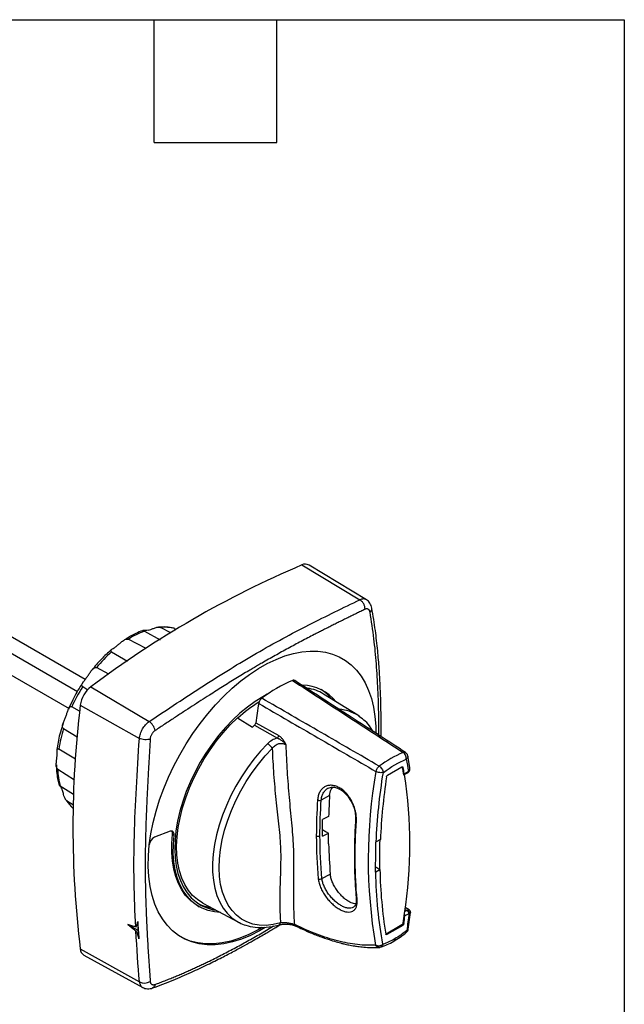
# Model space of a CAD drawing. Header units: millimetres. Extents: x 19 to 819, y 19 to 629.
# Tile 8 of 8: x 706 to 819, y 445 to 629. Entities that reach past the tile are written whole.
import ezdxf

# ---------------------------------------------------------------- set-up
doc = ezdxf.new("R2010")
doc.units = ezdxf.units.MM
doc.header["$LTSCALE"] = 3
doc.layers.add('TEXT', color=140, linetype='Continuous', lineweight=25)

msp = doc.modelspace()

# ---------------------------------------------------------------- linework, layer by layer
for p, q in [((670.468, 533.586), (718.693, 505.747)), ((667.781, 532.035), (717.25, 503.477)), ((667.781, 527.953), (715.652, 500.317)), ((759.052, 527.039), (769.864, 520.551)), ((771.103, 520.542), (760.399, 527.03)), ((729.693, 514.706), (732.626, 513.107)), ((734.644, 514.388), (732.684, 515.4)), ((735.324, 515.2), (735.652, 515.027)), ((730.013, 511.449), (726.666, 513.19)), ((723.583, 510.842), (726.555, 509.143)), ((723.06, 506.683), (720.77, 507.91)), ((718.205, 504.373), (719.177, 503.789)), ((719.735, 504.342), (730.599, 497.884)), ((769.473, 499.026), (763.082, 502.994)), ((717.747, 500.898), (728.772, 494.72)), ((717.637, 499.778), (716.162, 500.605)), ((747.031, 498.567), (749.859, 496.845)), ((750.462, 497.635), (754.734, 495.236)), ((769.793, 498.775), (769.47, 499.028)), ((714.624, 496.579), (717.168, 494.991)), ((750.208, 497.164), (754.481, 494.761)), ((716.891, 490.876), (713.756, 492.722)), ((779.178, 489.301), (778.788, 491.474)), ((713.55, 489.006), (716.665, 487.015)), ((775.039, 487.864), (777.712, 489.407)), ((777.92, 489.328), (777.778, 489.409)), ((778.069, 487.913), (778.749, 488.305)), ((778.131, 488.117), (778.852, 488.534)), ((778.889, 488.403), (778.883, 488.398)), ((716.506, 484.298), (714.028, 485.823)), ((714.965, 483.425), (715.033, 483.303)), ((715.194, 483.152), (716.475, 482.331)), ((764.23, 484.071), (762.664, 483.228)), ((762.881, 476.488), (762.923, 479.608)), ((764.043, 480.193), (762.923, 479.608)), ((734.535, 477.411), (731.608, 476.317)), ((762.881, 476.488), (764.001, 477.072)), ((763.594, 477.317), (764.001, 477.072)), ((734.946, 476.879), (735.229, 476.715)), ((772.902, 475.428), (772.855, 475.403)), ((773.686, 475.867), (772.902, 475.428)), ((772.782, 469.809), (772.829, 469.834)), ((772.829, 469.834), (773.613, 470.273)), ((762.796, 468.601), (764.356, 469.441)), ((739.645, 463.529), (739.928, 463.366)), ((740.588, 464.029), (747.22, 460.478)), ((778.62, 462.679), (778.257, 462.469)), ((778.311, 462.87), (778.62, 462.679)), ((779.076, 462.756), (778.326, 463.221)), ((728.46, 460.606), (728.46, 458.967)), ((778.153, 462.083), (778.207, 462.114)), ((778.974, 462.067), (778.25, 461.649)), ((778.871, 459.187), (779.31, 462.259)), ((726.593, 460.044), (728.46, 458.967)), ((728.46, 458.967), (728.691, 457.4)), ((747.22, 460.478), (747.392, 460.389)), ((747.226, 460.475), (747.414, 460.396)), ((751.625, 458.493), (753.79, 459.786)), ((777.701, 459.965), (774.767, 458.271)), ((777.843, 459.883), (774.908, 458.188)), ((777.843, 459.883), (777.701, 459.965)), ((777.91, 460.287), (778.052, 460.205)), ((774.767, 458.271), (774.908, 458.188)), ((717.747, 455.496), (728.772, 449.378)), ((773.666, 455.813), (773.478, 455.793)), ((773.792, 455.852), (773.666, 455.813)), ((718.429, 454.334), (729.4, 448.309))]:
    msp.add_line(p, q)
at = {"flags": 128}
for points in [[(730.621, 474.919), (730.914, 476.962), (731.332, 479.046), (731.873, 481.157), (732.533, 483.284), (733.309, 485.412), (734.196, 487.53), (735.188, 489.624), (736.279, 491.682), (737.463, 493.692), (738.733, 495.64), (740.081, 497.516), (741.498, 499.308), (742.977, 501.005), (744.508, 502.597), (746.082, 504.075), (747.689, 505.429), (749.32, 506.651), (750.966, 507.734), (752.615, 508.672), (754.258, 509.458), (755.886, 510.088), (757.487, 510.558), (759.053, 510.865), (760.575, 511.008), (762.042, 510.985), (763.446, 510.796), (764.779, 510.444), (766.032, 509.93), (767.199, 509.256), (768.271, 508.428), (769.242, 507.449), (770.107, 506.327), (770.86, 505.068), (771.497, 503.679), (772.014, 502.169), (772.408, 500.546), (772.676, 498.822), (772.817, 497.006), (772.84, 495.774)], [(752.613, 502.947), (751.759, 502.488), (750.327, 501.601), (748.904, 500.575), (747.503, 499.418), (746.133, 498.137), (744.807, 496.744), (743.533, 495.249), (742.323, 493.664), (741.184, 492.001), (740.127, 490.273), (739.159, 488.493), (738.288, 486.675), (737.52, 484.834), (736.862, 482.984), (736.319, 481.138), (735.895, 479.312), (735.593, 477.52), (735.415, 475.775), (735.364, 474.09), (735.439, 472.481), (735.639, 470.957), (735.964, 469.533), (736.411, 468.217), (736.975, 467.022), (737.654, 465.955), (738.441, 465.026), (739.33, 464.242), (740.315, 463.608), (741.388, 463.129), (742.541, 462.81), (743.017, 462.728)], [(740.588, 464.029), (740.567, 464.04), (739.579, 464.677), (738.69, 465.469), (737.907, 466.41), (737.235, 467.491), (736.681, 468.704), (736.25, 470.039), (735.944, 471.485), (735.766, 473.031), (735.718, 474.663), (735.8, 476.368), (736.011, 478.133), (736.35, 479.943), (736.813, 481.783), (737.398, 483.637), (738.099, 485.492), (738.911, 487.332), (739.826, 489.141), (740.838, 490.906), (741.938, 492.611), (743.117, 494.242), (744.366, 495.787), (745.674, 497.233), (747.031, 498.567)], [(769.785, 498.822), (769.526, 498.993), (769.473, 499.026)], [(752.658, 493.743), (751.346, 492.343), (750.089, 490.841), (748.899, 489.248), (747.784, 487.579), (746.755, 485.847), (745.818, 484.066), (744.983, 482.25), (744.256, 480.415), (743.642, 478.575), (743.148, 476.746), (742.776, 474.943), (742.53, 473.18), (742.412, 471.472), (742.423, 469.833), (742.564, 468.276), (742.831, 466.814), (743.225, 465.459), (743.74, 464.222), (744.374, 463.114), (745.12, 462.143), (745.974, 461.318), (746.927, 460.644), (747.22, 460.478)], [(755.065, 460.333), (753.702, 460.027), (752.384, 459.892), (751.122, 459.931), (749.929, 460.141), (748.814, 460.522), (747.787, 461.071), (746.857, 461.782), (746.032, 462.648), (745.321, 463.664), (744.728, 464.818), (744.259, 466.102), (743.919, 467.504), (743.71, 469.012), (743.635, 470.612), (743.693, 472.29), (743.884, 474.031), (744.207, 475.821), (744.659, 477.643), (745.236, 479.481), (745.932, 481.319), (746.742, 483.141), (747.659, 484.931), (748.673, 486.673), (749.778, 488.351), (750.961, 489.951), (752.215, 491.459), (753.526, 492.861)], [(735.229, 476.715), (735.235, 476.906), (735.21, 477.077), (735.155, 477.221), (735.073, 477.334), (734.965, 477.412), (734.836, 477.451), (734.691, 477.451), (734.535, 477.411)], [(739.645, 463.529), (739.143, 463.845), (738.213, 464.589), (737.383, 465.48), (736.66, 466.512), (736.049, 467.676), (735.556, 468.963), (735.183, 470.364), (734.935, 471.868), (734.812, 473.464), (734.815, 475.138), (734.946, 476.879)], [(743.861, 462.277), (742.746, 462.383), (741.56, 462.656), (740.45, 463.09), (739.426, 463.682), (738.495, 464.426), (737.665, 465.317), (736.942, 466.349), (736.332, 467.513), (735.839, 468.8), (735.466, 470.201), (735.217, 471.705), (735.095, 473.3), (735.098, 474.975), (735.229, 476.715)], [(752.187, 459.467), (751.179, 458.882), (749.476, 458.02), (747.787, 457.323), (746.123, 456.797), (744.494, 456.444), (742.912, 456.267), (741.386, 456.267), (739.926, 456.444), (738.542, 456.797), (737.242, 457.324), (736.036, 458.02), (734.93, 458.883), (733.932, 459.905), (733.049, 461.081), (732.286, 462.403), (731.649, 463.862), (731.14, 465.449), (730.764, 467.154), (730.523, 468.965), (730.418, 470.871), (730.451, 472.86), (730.621, 474.919)], [(751.656, 459.482), (750.896, 459.046), (749.193, 458.183), (747.504, 457.487), (745.84, 456.96), (744.211, 456.607), (742.629, 456.43), (741.103, 456.43), (739.643, 456.607), (738.259, 456.96), (736.959, 457.487), (736.487, 457.733)]]:
    msp.add_lwpolyline(points, dxfattribs=at)
for centre, radius, start, end in [((832.639, 354.167), 187.883, 113.05812, 126.93651), ((759.717, 525.774), 1.429, 61.48152, 117.71078), ((771.304, 518.911), 0.799, 304.33238, 6.13215), ((735.54, 499.254), 16.522, 110.72539, 122.48464), ((733.41, 507.486), 7.948, 76.0628, 95.23891), ((742.733, 489.651), 28.562, 132.10309, 140.26242), ((767.076, 482.002), 25.459, 112.53534, 127.45928), ((759.084, 496.567), 8.058, 38.1195, 89.28289), ((746.582, 486.544), 33.512, 147.85969, 155.19331), ((722.971, 500.178), 5.274, 127.8519, 172.1481), ((758.974, 496.298), 7.856, 58.46596, 81.81335), ((758.351, 496.996), 8.048, 38.77971, 57.9666), ((905.273, 478.197), 188.895, 173.09761, 186.90239), ((764.856, 479.439), 26.021, 122.04132, 132.8863), ((872.199, 481.073), 122.859, 170.5543, 172.25277), ((765.363, 492.287), 7.894, 58.62169, 84.80938), ((728.895, 495.551), 2.889, 13.07262, 53.85689), ((739.782, 488.887), 26.307, 162.99815, 171.61785), ((770.362, 474.742), 30.148, 131.94965, 132.84832), ((753.893, 495.379), 0.853, 313.59334, 350.38156), ((787.873, 469.742), 24.497, 113.98009, 126.01454), ((727.75, 489.512), 14.21, 182.04248, 195.04738), ((865.322, 472.165), 93.902, 169.945, 189.78192), ((709.657, 476.95), 69.251, 9.09825, 10.36478), ((710.039, 476.911), 69.008, 9.34621, 10.36657), ((778.614, 488.504), 0.24, 304.05635, 7.25583), ((778.757, 488.524), 0.179, 317.45084, 20.08157), ((882.685, 471.08), 109.104, 171.32013, 177.48498), ((695.276, 474.903), 83.911, 351.23331, 8.96091), ((721.381, 487.097), 7.338, 212.52639, 227.50754), ((762.361, 484.006), 0.835, 243.12196, 291.27852), ((769.302, 479.597), 0.244, 183.96403, 249.70443), ((734.169, 477.02), 0.79, 349.7244, 33.22788), ((732.4, 474.71), 1.791, 116.22311, 173.3207), ((762.088, 477.267), 0.776, 243.95025, 296.04975), ((873.257, 471.927), 99.755, 177.77114, 180.91519), ((852.624, 471.37), 79.019, 180.79532, 189.54325), ((762.419, 469.212), 0.717, 244.99192, 301.70208), ((743.416, 471.125), 8.047, 242.03841, 261.22603), ((778.387, 462.194), 0.663, 351.71912, 55.62689), ((663.02, 476.748), 116.063, 351.84641, 352.74107), ((662.871, 476.707), 116.357, 351.84677, 352.56435), ((754.5, 460.523), 0.596, 287.67588, 341.37552), ((758.149, 460.141), 0.445, 194.81198, 241.90772), ((719.205, 455.57), 1.46, 182.91871, 237.88623), ((729.735, 451.142), 2.01, 241.3669, 301.37837)]:
    msp.add_arc(centre, radius, start, end)
for centre, major_axis, ratio, start_param, end_param in [((839.635, 518.12), (54.468, 87.873), 0.5971668, 2.2972106, 2.3420373), ((757.408, 565.589), (4186.164, -2501.562), 0.0148881, 4.7225969, 4.7227631), ((839.635, 518.12), (54.468, 87.873), 0.5971668, 2.4025383, 2.4716019), ((1024.462, 396.694), (2005.391, -1238.477), 0.0295311, 4.6048184, 4.6052296)]:
    msp.add_ellipse(centre, major_axis=major_axis, ratio=ratio, start_param=start_param, end_param=end_param)
for points, knots in [([(750.582, 510.589), (752.219, 511.534), (753.856, 512.447), (757.126, 514.213), (758.759, 515.066), (763.621, 517.545), (766.804, 519.085), (769.864, 520.551)], [0, 0, 0, 0, 0.25, 0.25, 0.5, 0.5, 1, 1, 1, 1]), ([(771.077, 520.55), (771.072, 520.556), (770.934, 520.698), (770.517, 520.75), (770.085, 520.619), (769.864, 520.551)], [0, 0, 0, 0, 0.0196154, 0.4979616, 1, 1, 1, 1]), ([(770.827, 518.787), (770.833, 518.937), (770.818, 519.106), (770.733, 519.459), (770.664, 519.641), (770.479, 519.979), (770.365, 520.134), (770.12, 520.386), (769.989, 520.483), (769.864, 520.551)], [0, 0, 0, 0, 0.25, 0.25, 0.5, 0.5, 0.75, 0.75, 1, 1, 1, 1]), ([(772.099, 518.996), (772.061, 519.156), (771.983, 519.481), (771.756, 519.913), (771.458, 520.29), (771.207, 520.467), (771.081, 520.555)], [0, 0, 0, 0, 0.241143, 0.4903384, 0.7435375, 1, 1, 1, 1]), ([(770.827, 518.787), (770.557, 518.655), (770.02, 518.393), (769.211, 517.998), (768.408, 517.605), (767.609, 517.212), (766.814, 516.82), (766.024, 516.428), (765.238, 516.037), (764.456, 515.646), (763.678, 515.254), (762.904, 514.862), (762.132, 514.469), (761.214, 513.997), (760.149, 513.445), (758.933, 512.807), (757.717, 512.161), (756.499, 511.504), (755.281, 510.837), (754.062, 510.16), (752.844, 509.473), (752.031, 509.006), (751.625, 508.772)], [0, 0, 0, 0, 0.0443324, 0.0881246, 0.1313953, 0.1741652, 0.216457, 0.2582956, 0.2997082, 0.3407242, 0.3813753, 0.4216956, 0.4617214, 0.5014916, 0.5642836, 0.6265241, 0.6890731, 0.7512436, 0.8135839, 0.8757075, 0.9378886, 1, 1, 1, 1]), ([(771.755, 518.251), (771.748, 518.283), (771.736, 518.347), (771.709, 518.435), (771.676, 518.517), (771.624, 518.616), (771.545, 518.72), (771.429, 518.81), (771.295, 518.864), (771.148, 518.878), (770.991, 518.856), (770.882, 518.81), (770.827, 518.787)], [0, 0, 0, 0, 0.0630259, 0.1256145, 0.1881563, 0.2510407, 0.3758349, 0.5005527, 0.6252286, 0.7500321, 0.8749094, 1, 1, 1, 1]), ([(773.379, 495.347), (773.384, 496.541), (773.394, 499.391), (773.261, 503.804), (772.978, 508.596), (772.52, 513.406), (772.014, 516.607), (771.755, 518.251)], [0, 0, 0, 0, 0.1521866, 0.3630986, 0.5722103, 0.7801925, 1, 1, 1, 1]), ([(773.817, 495.062), (773.818, 495.11), (773.822, 495.442), (773.825, 496.074), (773.827, 497.097), (773.821, 498.416), (773.798, 500.151), (773.746, 502.304), (773.645, 504.867), (773.472, 507.835), (773.19, 511.204), (772.765, 514.974), (772.329, 517.608), (772.099, 518.996)], [0, 0, 0, 0, 0.0057619, 0.0403147, 0.0770461, 0.1306156, 0.2017347, 0.2904152, 0.3966963, 0.5206426, 0.6623789, 0.822073, 1, 1, 1, 1]), ([(729.472, 514.829), (729.433, 514.818), (728.975, 514.684), (728.173, 514.318), (727.167, 513.81), (726.42, 513.376), (726.008, 513.106), (725.843, 512.997)], [0, 0, 0, 0, 0.0323935, 0.3827144, 0.6574059, 0.862499, 1, 1, 1, 1]), ([(730.408, 514.885), (730.254, 514.85), (730.109, 514.828), (729.844, 514.808), (729.723, 514.81), (729.58, 514.821), (729.54, 514.826), (729.482, 514.833), (729.463, 514.835), (729.459, 514.829), (729.475, 514.821), (729.551, 514.782), (729.612, 514.75), (729.693, 514.706)], [0, 0, 0, 0, 0.25, 0.25, 0.5, 0.5, 0.625, 0.625, 0.75, 0.75, 0.875, 0.875, 1, 1, 1, 1]), ([(730.408, 514.885), (730.562, 514.921), (730.721, 514.97), (731.056, 515.089), (731.232, 515.16), (731.52, 515.271), (731.619, 515.308), (731.826, 515.377), (731.935, 515.409), (732.158, 515.456), (732.274, 515.471), (732.494, 515.465), (732.6, 515.444), (732.684, 515.4)], [0, 0, 0, 0, 0.25, 0.25, 0.5, 0.5, 0.625, 0.625, 0.75, 0.75, 0.875, 0.875, 1, 1, 1, 1]), ([(735.241, 515.237), (735.239, 515.237), (734.777, 515.415), (733.795, 515.516), (732.775, 515.478), (732.303, 515.461)], [0, 0, 0, 0, 0.0019497, 0.5381785, 1, 1, 1, 1]), ([(723.583, 510.842), (723.504, 510.888), (723.45, 510.934), (723.396, 511.023), (723.394, 511.066), (723.427, 511.147), (723.461, 511.186), (723.548, 511.265), (723.602, 511.305), (723.783, 511.429), (723.924, 511.517), (724.222, 511.715), (724.379, 511.825), (724.693, 512.064), (724.851, 512.194), (725.175, 512.469), (725.342, 512.617), (725.69, 512.899), (725.876, 513.04), (726.178, 513.186), (726.281, 513.221), (726.485, 513.246), (726.583, 513.233), (726.666, 513.19)], [0, 0, 0, 0, 0.0625, 0.0625, 0.125, 0.125, 0.1875, 0.1875, 0.25, 0.25, 0.375, 0.375, 0.5, 0.5, 0.625, 0.625, 0.75, 0.75, 0.875, 0.875, 0.9375, 0.9375, 1, 1, 1, 1]), ([(723.544, 511.251), (722.896, 510.669), (721.631, 509.532), (720.487, 508.138), (719.929, 507.457)], [0, 0, 0, 0, 0.5111954, 1, 1, 1, 1]), ([(730.599, 497.884), (734.054, 500.18), (737.405, 502.411), (742.37, 505.606), (744.016, 506.645), (747.302, 508.663), (748.942, 509.642), (750.582, 510.589)], [0, 0, 0, 0, 0.5, 0.5, 0.75, 0.75, 1, 1, 1, 1]), ([(751.625, 508.772), (751.353, 508.615), (750.811, 508.301), (749.996, 507.823), (749.046, 507.261), (747.959, 506.61), (746.736, 505.868), (745.51, 505.114), (744.284, 504.351), (743.052, 503.576), (741.703, 502.719), (740.225, 501.771), (738.608, 500.725), (736.954, 499.647), (735.254, 498.534), (733.505, 497.385), (732.313, 496.601), (731.71, 496.204)], [0, 0, 0, 0, 0.0414838, 0.0829539, 0.1245018, 0.1866451, 0.2490093, 0.3111147, 0.3736036, 0.435702, 0.4983514, 0.5781715, 0.6591674, 0.7416213, 0.825778, 0.9118462, 1, 1, 1, 1]), ([(718.205, 504.373), (718.127, 504.42), (718.076, 504.482), (718.027, 504.618), (718.029, 504.693), (718.066, 504.844), (718.101, 504.922), (718.188, 505.077), (718.241, 505.156), (718.414, 505.397), (718.544, 505.559), (718.81, 505.898), (718.946, 506.075), (719.207, 506.435), (719.334, 506.62), (719.585, 506.994), (719.71, 507.185), (719.97, 507.541), (720.107, 507.711), (720.344, 507.886), (720.427, 507.929), (720.599, 507.964), (720.688, 507.953), (720.77, 507.91)], [0, 0, 0, 0, 0.0625, 0.0625, 0.125, 0.125, 0.1875, 0.1875, 0.25, 0.25, 0.375, 0.375, 0.5, 0.5, 0.625, 0.625, 0.75, 0.75, 0.875, 0.875, 0.9375, 0.9375, 1, 1, 1, 1]), ([(718.257, 505.141), (718.154, 504.997), (717.44, 503.995), (716.5, 502.302), (715.827, 500.734), (715.568, 500.13)], [0, 0, 0, 0, 0.0934224, 0.6511906, 1, 1, 1, 1]), ([(757.721, 505.494), (757.702, 505.511), (757.633, 505.57), (757.487, 505.572), (757.364, 505.532), (757.319, 505.517)], [0, 0, 0, 0, 0.1936196, 0.6998133, 1, 1, 1, 1]), ([(757.319, 505.517), (760.789, 503.262), (767.656, 498.8), (774.521, 494.333), (777.917, 492.124)], [0, 0, 0, 0, 0.50542014, 1, 1, 1, 1]), ([(778.352, 492.117), (775.223, 494.15), (768.348, 498.615), (761.473, 503.075), (757.728, 505.505)], [0, 0, 0, 0, 0.4552069, 1, 1, 1, 1]), ([(751.592, 502.211), (751.45, 502.104), (751.317, 501.953), (751.109, 501.607), (751.036, 501.416), (751.006, 501.236)], [0, 0, 0, 0, 0.5, 0.5, 1, 1, 1, 1]), ([(751.006, 501.236), (754.679, 499.107), (761.964, 494.884), (769.25, 490.656), (772.862, 488.56)], [0, 0, 0, 0, 0.5041217, 1, 1, 1, 1]), ([(773.469, 489.556), (769.862, 491.644), (762.57, 495.864), (755.277, 500.08), (751.592, 502.211)], [0, 0, 0, 0, 0.49457986, 1, 1, 1, 1]), ([(714.624, 496.579), (714.546, 496.629), (714.492, 496.702), (714.431, 496.874), (714.425, 496.973), (714.44, 497.174), (714.463, 497.279), (714.521, 497.488), (714.558, 497.593), (714.679, 497.908), (714.769, 498.114), (714.946, 498.53), (715.033, 498.739), (715.189, 499.149), (715.26, 499.352), (715.393, 499.748), (715.456, 499.943), (715.589, 500.293), (715.661, 500.452), (715.813, 500.607), (715.87, 500.643), (716.005, 500.664), (716.082, 500.649), (716.162, 500.605)], [0, 0, 0, 0, 0.0625, 0.0625, 0.125, 0.125, 0.1875, 0.1875, 0.25, 0.25, 0.375, 0.375, 0.5, 0.5, 0.625, 0.625, 0.75, 0.75, 0.875, 0.875, 0.9375, 0.9375, 1, 1, 1, 1]), ([(714.595, 497.564), (714.406, 497.002), (713.883, 495.455), (713.524, 493.787), (713.45, 492.752), (713.442, 492.642)], [0, 0, 0, 0, 0.33785013, 0.92951358, 1, 1, 1, 1]), ([(728.772, 494.72), (728.797, 495.009), (728.86, 495.304), (729.06, 495.91), (729.193, 496.205), (729.439, 496.632), (729.528, 496.77), (729.717, 497.032), (729.817, 497.157), (730.028, 497.394), (730.139, 497.506), (730.365, 497.709), (730.48, 497.801), (730.599, 497.884)], [0, 0, 0, 0, 0.25, 0.25, 0.5, 0.5, 0.625, 0.625, 0.75, 0.75, 0.875, 0.875, 1, 1, 1, 1]), ([(750.462, 497.635), (750.451, 497.552), (750.42, 497.463), (750.331, 497.298), (750.273, 497.222), (750.208, 497.164)], [0, 0, 0, 0, 0.5, 0.5, 1, 1, 1, 1]), ([(772.358, 496.01), (772.201, 496.268), (771.769, 496.974), (770.939, 497.947), (770.166, 498.506), (769.793, 498.775)], [0, 0, 0, 0, 0.229676, 0.6284887, 1, 1, 1, 1]), ([(731.71, 496.204), (731.679, 496.183), (731.617, 496.141), (731.527, 496.068), (731.44, 495.988), (731.328, 495.874), (731.198, 495.715), (731.062, 495.506), (730.949, 495.284), (730.863, 495.054), (730.803, 494.822), (730.789, 494.673), (730.782, 494.598)], [0, 0, 0, 0, 0.0630259, 0.1256145, 0.1881563, 0.2510407, 0.3758349, 0.5005527, 0.6252286, 0.7500321, 0.8749094, 1, 1, 1, 1]), ([(728.082, 459.597), (727.936, 462.334), (727.829, 465.127), (727.74, 470.798), (727.758, 473.675), (727.912, 479.518), (728.048, 482.489), (728.38, 488.524), (728.575, 491.59), (728.772, 494.72)], [0, 0, 0, 0, 0.25, 0.25, 0.5, 0.5, 0.75, 0.75, 1, 1, 1, 1]), ([(730.782, 494.598), (730.655, 494.554), (730.501, 494.518), (730.153, 494.476), (729.96, 494.47), (729.575, 494.493), (729.384, 494.522), (729.043, 494.606), (728.894, 494.661), (728.772, 494.72)], [0, 0, 0, 0, 0.25, 0.25, 0.5, 0.5, 0.75, 0.75, 1, 1, 1, 1]), ([(730.782, 494.598), (730.761, 494.234), (730.719, 493.512), (730.657, 492.441), (730.596, 491.387), (730.536, 490.35), (730.478, 489.328), (730.422, 488.321), (730.368, 487.329), (730.316, 486.349), (730.266, 485.382), (730.219, 484.426), (730.174, 483.48), (730.123, 482.361), (730.068, 481.073), (729.995, 479.131), (729.921, 476.731), (729.867, 473.881), (729.854, 471.992), (729.854, 470.108), (729.867, 468.229), (729.922, 465.448), (729.996, 463.154), (730.07, 461.332), (730.137, 459.846), (730.219, 458.235), (730.317, 456.499), (730.423, 454.749), (730.537, 452.985), (730.657, 451.203), (730.74, 450.023), (730.782, 449.426)], [0, 0, 0, 0, 0.02219351, 0.04411625, 0.0657776, 0.08718793, 0.10835868, 0.12930236, 0.1500326, 0.17056416, 0.19091297, 0.21109614, 0.23113194, 0.25103988, 0.28247235, 0.3136289, 0.37606047, 0.43807309, 0.50000077, 0.50058248, 0.56276003, 0.62494088, 0.68716525, 0.71817838, 0.74946689, 0.78933167, 0.82978376, 0.87096369, 0.91299333, 0.95597653, 1, 1, 1, 1]), ([(754.481, 494.761), (754.135, 494.682), (753.795, 494.549), (753.18, 494.202), (752.9, 493.986), (752.658, 493.743)], [0, 0, 0, 0, 0.5, 0.5, 1, 1, 1, 1]), ([(753.526, 492.861), (753.486, 492.932), (753.433, 493.013), (753.305, 493.18), (753.229, 493.266), (753.067, 493.431), (752.981, 493.509), (752.813, 493.643), (752.731, 493.699), (752.658, 493.743)], [0, 0, 0, 0, 0.25, 0.25, 0.5, 0.5, 0.75, 0.75, 1, 1, 1, 1]), ([(753.526, 492.861), (753.689, 493.082), (753.882, 493.276), (754.203, 493.504), (754.317, 493.57), (754.551, 493.678), (754.67, 493.72), (754.912, 493.779), (755.036, 493.796), (755.277, 493.804), (755.395, 493.795), (755.743, 493.733), (755.952, 493.645), (756.135, 493.519)], [0, 0, 0, 0, 0.25, 0.25, 0.375, 0.375, 0.5, 0.5, 0.625, 0.625, 0.75, 0.75, 1, 1, 1, 1]), ([(756.135, 493.519), (756.095, 493.568), (756.017, 493.663), (755.897, 493.794), (755.755, 493.937), (755.584, 494.095), (755.309, 494.319), (755.054, 494.492), (754.828, 494.614), (754.713, 494.67), (754.597, 494.72), (754.52, 494.747), (754.481, 494.761)], [0, 0, 0, 0, 0.08966917, 0.17273214, 0.25000587, 0.37386623, 0.50020002, 0.75015388, 0.81131108, 0.87495955, 0.93779933, 1, 1, 1, 1]), ([(756.135, 493.519), (756.047, 493.697), (755.956, 493.871), (755.755, 494.208), (755.647, 494.371), (755.413, 494.67), (755.286, 494.81), (755.019, 495.052), (754.879, 495.154), (754.734, 495.236)], [0, 0, 0, 0, 0.25, 0.25, 0.5, 0.5, 0.75, 0.75, 1, 1, 1, 1]), ([(713.55, 489.006), (713.471, 489.056), (713.409, 489.136), (713.322, 489.326), (713.296, 489.435), (713.269, 489.658), (713.267, 489.773), (713.274, 490), (713.283, 490.112), (713.317, 490.446), (713.346, 490.658), (713.395, 491.07), (713.415, 491.27), (713.435, 491.648), (713.437, 491.829), (713.43, 492.167), (713.421, 492.325), (713.416, 492.591), (713.418, 492.703), (713.483, 492.79), (713.515, 492.805), (713.611, 492.794), (713.677, 492.768), (713.756, 492.722)], [0, 0, 0, 0, 0.0625, 0.0625, 0.125, 0.125, 0.1875, 0.1875, 0.25, 0.25, 0.375, 0.375, 0.5, 0.5, 0.625, 0.625, 0.75, 0.75, 0.875, 0.875, 0.9375, 0.9375, 1, 1, 1, 1]), ([(753.526, 492.861), (753.588, 491.238), (753.678, 489.629), (753.91, 486.444), (754.052, 484.866), (754.37, 481.771), (754.546, 480.26), (754.784, 478.074), (754.858, 477.36), (754.981, 475.958), (755.03, 475.273), (755.092, 473.93), (755.105, 473.272), (755.108, 471.973), (755.097, 471.332), (755.05, 469.444), (755.005, 468.228), (754.948, 465.863), (754.936, 464.715), (754.963, 462.479), (755, 461.392), (755.065, 460.333)], [0, 0, 0, 0, 0.125, 0.125, 0.25, 0.25, 0.375, 0.375, 0.4375, 0.4375, 0.5, 0.5, 0.5625, 0.5625, 0.625, 0.625, 0.75, 0.75, 0.875, 0.875, 1, 1, 1, 1]), ([(757.719, 460.028), (757.641, 461.085), (757.59, 462.173), (757.535, 464.413), (757.531, 465.565), (757.549, 467.951), (757.573, 469.183), (757.585, 471.125), (757.585, 471.79), (757.565, 473.149), (757.545, 473.845), (757.478, 475.271), (757.432, 476.003), (757.318, 477.494), (757.251, 478.252), (757.038, 480.556), (756.881, 482.132), (756.596, 485.335), (756.468, 486.955), (756.263, 490.219), (756.185, 491.864), (756.135, 493.519)], [0, 0, 0, 0, 0.125, 0.125, 0.25, 0.25, 0.375, 0.375, 0.4375, 0.4375, 0.5, 0.5, 0.5625, 0.5625, 0.625, 0.625, 0.75, 0.75, 0.875, 0.875, 1, 1, 1, 1]), ([(777.917, 492.124), (777.99, 492.146), (778.136, 492.19), (778.282, 492.169), (778.338, 492.121), (778.348, 492.112)], [0, 0, 0, 0, 0.44893569, 0.89787138, 1, 1, 1, 1]), ([(778.514, 490.871), (778.524, 490.97), (778.52, 491.086), (778.475, 491.332), (778.433, 491.461), (778.317, 491.704), (778.243, 491.817), (778.084, 492.001), (777.999, 492.074), (777.917, 492.124)], [0, 0, 0, 0, 0.25, 0.25, 0.5, 0.5, 0.75, 0.75, 1, 1, 1, 1]), ([(778.772, 491.47), (778.756, 491.551), (778.718, 491.75), (778.552, 491.973), (778.401, 492.076), (778.349, 492.113)], [0, 0, 0, 0, 0.3118576, 0.7582599, 1, 1, 1, 1]), ([(778.771, 491.469), (778.782, 491.439), (778.821, 491.326), (778.744, 491.104), (778.591, 490.948), (778.514, 490.871)], [0, 0, 0, 0, 0.1555315, 0.5777658, 1, 1, 1, 1]), ([(713.297, 489.778), (713.312, 489.235), (713.338, 488.252), (713.547, 486.999), (713.739, 486.299), (713.827, 485.979)], [0, 0, 0, 0, 0.4013349, 0.7273283, 1, 1, 1, 1]), ([(772.862, 488.56), (772.878, 488.644), (772.904, 488.737), (772.978, 488.927), (773.025, 489.024), (773.137, 489.207), (773.201, 489.293), (773.334, 489.443), (773.403, 489.506), (773.469, 489.556)], [0, 0, 0, 0, 0.25, 0.25, 0.5, 0.5, 0.75, 0.75, 1, 1, 1, 1]), ([(774.237, 488.402), (774.156, 488.374), (774.055, 488.353), (773.821, 488.335), (773.688, 488.337), (773.422, 488.368), (773.288, 488.396), (773.051, 488.469), (772.946, 488.514), (772.862, 488.56)], [0, 0, 0, 0, 0.25, 0.25, 0.5, 0.5, 0.75, 0.75, 1, 1, 1, 1]), ([(773.469, 489.556), (773.551, 489.506), (773.641, 489.437), (773.818, 489.262), (773.905, 489.157), (774.054, 488.933), (774.115, 488.815), (774.202, 488.593), (774.227, 488.49), (774.237, 488.402)], [0, 0, 0, 0, 0.25, 0.25, 0.5, 0.5, 0.75, 0.75, 1, 1, 1, 1]), ([(777.712, 489.407), (777.761, 489.435), (777.809, 489.443), (777.885, 489.414), (777.911, 489.379), (777.92, 489.328)], [0, 0, 0, 0, 0.5, 0.5, 1, 1, 1, 1]), ([(778.749, 488.305), (778.77, 488.318), (778.815, 488.345), (778.859, 488.379), (778.883, 488.398)], [0, 0, 0, 0, 0.4561812, 1, 1, 1, 1]), ([(778.852, 488.534), (778.865, 488.542), (778.889, 488.556), (778.913, 488.575), (778.925, 488.585)], [0, 0, 0, 0, 0.5000033, 1, 1, 1, 1]), ([(778.912, 488.428), (778.96, 488.475), (779.067, 488.581), (779.163, 488.801), (779.208, 489.052), (779.19, 489.218), (779.181, 489.301)], [0, 0, 0, 0, 0.2082966, 0.4726952, 0.7371565, 1, 1, 1, 1]), ([(778.925, 488.585), (778.975, 488.632), (779.072, 488.724), (779.159, 488.899), (779.192, 489.08), (779.203, 489.217), (779.179, 489.288), (779.175, 489.301)], [0, 0, 0, 0, 0.2532922, 0.4981325, 0.7310165, 0.9526838, 1, 1, 1, 1]), ([(774.831, 487.545), (774.84, 487.606), (774.866, 487.671), (774.942, 487.788), (774.99, 487.836), (775.039, 487.864)], [0, 0, 0, 0, 0.5, 0.5, 1, 1, 1, 1]), ([(713.825, 485.979), (713.828, 485.972), (713.834, 485.959), (713.91, 485.898), (713.993, 485.845), (714.028, 485.823)], [0, 0, 0, 0, 0.358422, 0.7253178, 1, 1, 1, 1]), ([(715.194, 483.152), (715.141, 483.194), (715.035, 483.279), (714.894, 483.505), (714.757, 483.842), (714.616, 484.402), (714.457, 485.126), (714.164, 485.683), (714.005, 485.829), (713.975, 485.857)], [0, 0, 0, 0, 0.0585347, 0.1167646, 0.1987258, 0.3292848, 0.5737674, 0.9172022, 1, 1, 1, 1]), ([(769.218, 479.368), (769.235, 479.646), (769.231, 479.938), (769.178, 480.529), (769.13, 480.83), (769.024, 481.29), (768.984, 481.445), (768.892, 481.751), (768.842, 481.903), (768.676, 482.355), (768.545, 482.653), (768.245, 483.233), (768.079, 483.508), (767.718, 484.03), (767.519, 484.279), (767.103, 484.73), (766.885, 484.932), (766.432, 485.291), (766.195, 485.447), (765.723, 485.7), (765.486, 485.798), (765.007, 485.937), (764.772, 485.976), (764.316, 485.994), (764.092, 485.973), (763.667, 485.872), (763.469, 485.792), (763.099, 485.577), (762.927, 485.44), (762.625, 485.119), (762.493, 484.935), (762.325, 484.623), (762.274, 484.513), (762.184, 484.285), (762.145, 484.167), (762.046, 483.799), (762.002, 483.539), (761.983, 483.261)], [0, 0, 0, 0, 0.0625, 0.0625, 0.125, 0.125, 0.15625, 0.15625, 0.1875, 0.1875, 0.25, 0.25, 0.3125, 0.3125, 0.375, 0.375, 0.4375, 0.4375, 0.5, 0.5, 0.5625, 0.5625, 0.625, 0.625, 0.6875, 0.6875, 0.75, 0.75, 0.8125, 0.8125, 0.875, 0.875, 0.90625, 0.90625, 0.9375, 0.9375, 1, 1, 1, 1]), ([(762.664, 483.228), (762.693, 483.454), (762.755, 483.936), (762.976, 484.472), (763.259, 484.908), (763.541, 485.193), (763.789, 485.377), (763.921, 485.437), (763.952, 485.451)], [0, 0, 0, 0, 0.2244103, 0.4794338, 0.6245377, 0.8211437, 0.9589745, 1, 1, 1, 1]), ([(763.935, 485.449), (764.216, 485.545), (764.697, 485.711), (765.539, 485.555), (766.358, 485.163), (767.251, 484.423), (767.946, 483.54), (768.475, 482.556), (768.824, 481.634), (769.062, 480.596), (769.06, 479.927), (769.058, 479.578)], [0, 0, 0, 0, 0.1418288, 0.2429242, 0.3661951, 0.4676341, 0.6066083, 0.6907609, 0.7839939, 0.8871176, 1, 1, 1, 1]), ([(764.23, 484.071), (764.283, 484.483), (764.364, 485.121), (764.703, 485.507), (764.822, 485.644)], [0, 0, 0, 0, 0.6463246, 1, 1, 1, 1]), ([(769.058, 479.57), (769.019, 478.912), (768.947, 477.696), (768.885, 476.044), (768.853, 474.702), (768.84, 473.638), (768.837, 472.576), (768.847, 471.268), (768.891, 469.501), (768.988, 467.311), (769.114, 465.74), (769.183, 464.882)], [0, 0, 0, 0, 0.1289972, 0.2382479, 0.3277507, 0.3975046, 0.452453, 0.5428437, 0.6642306, 0.8166154, 1, 1, 1, 1]), ([(764.032, 475.082), (764.024, 475.412), (764.008, 476.072), (764.004, 476.739), (764.001, 477.072)], [0, 0, 0, 0, 0.5000001, 1, 1, 1, 1]), ([(772.782, 469.809), (772.789, 470.357), (772.797, 470.905), (772.804, 471.454), (772.821, 472.77), (772.839, 474.085), (772.855, 475.403)], [0, 0, 0, 0, 0.0020000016, 0.0020000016, 0.0020000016, 0.0067998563, 0.0067998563, 0.0067998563, 0.0067998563]), ([(762.116, 468.562), (762.14, 468.308), (762.189, 468.042), (762.332, 467.505), (762.425, 467.232), (762.599, 466.815), (762.663, 466.674), (762.8, 466.396), (762.873, 466.258), (763.104, 465.847), (763.276, 465.577), (763.656, 465.047), (763.858, 464.794), (764.284, 464.313), (764.51, 464.082), (764.972, 463.659), (765.207, 463.467), (765.684, 463.122), (765.927, 462.968), (766.398, 462.714), (766.63, 462.611), (767.084, 462.455), (767.302, 462.404), (767.712, 462.356), (767.907, 462.359), (768.266, 462.42), (768.427, 462.478), (768.717, 462.645), (768.846, 462.757), (769.059, 463.026), (769.145, 463.183), (769.244, 463.454), (769.271, 463.551), (769.315, 463.752), (769.332, 463.857), (769.364, 464.185), (769.364, 464.42), (769.342, 464.673)], [0, 0, 0, 0, 0.0625, 0.0625, 0.125, 0.125, 0.15625, 0.15625, 0.1875, 0.1875, 0.25, 0.25, 0.3125, 0.3125, 0.375, 0.375, 0.4375, 0.4375, 0.5, 0.5, 0.5625, 0.5625, 0.625, 0.625, 0.6875, 0.6875, 0.75, 0.75, 0.8125, 0.8125, 0.875, 0.875, 0.90625, 0.90625, 0.9375, 0.9375, 1, 1, 1, 1]), ([(766.497, 463.506), (766.284, 463.62), (766.065, 463.756), (765.633, 464.064), (765.42, 464.235), (765, 464.612), (764.793, 464.817), (764.405, 465.246), (764.22, 465.47), (763.872, 465.943), (763.714, 466.184), (763.43, 466.671), (763.303, 466.921), (763.088, 467.417), (763.001, 467.66), (762.867, 468.139), (762.82, 468.375), (762.796, 468.601)], [0, 0, 0, 0, 0.125, 0.125, 0.25, 0.25, 0.375, 0.375, 0.5, 0.5, 0.625, 0.625, 0.75, 0.75, 0.875, 0.875, 1, 1, 1, 1]), ([(767.81, 464.317), (767.606, 464.434), (767.402, 464.572), (766.996, 464.884), (766.792, 465.061), (766.397, 465.443), (766.207, 465.647), (765.842, 466.082), (765.667, 466.313), (765.347, 466.784), (765.2, 467.025), (764.934, 467.519), (764.817, 467.769), (764.621, 468.26), (764.54, 468.505), (764.418, 468.986), (764.377, 469.218), (764.356, 469.441)], [0, 0, 0, 0, 0.125, 0.125, 0.25, 0.25, 0.375, 0.375, 0.5, 0.5, 0.625, 0.625, 0.75, 0.75, 0.875, 0.875, 1, 1, 1, 1]), ([(769.112, 463.885), (768.827, 463.926), (768.417, 463.986), (767.952, 464.239), (767.81, 464.317)], [0, 0, 0, 0, 0.6935197, 1, 1, 1, 1]), ([(769.183, 464.88), (769.189, 464.509), (769.2, 463.774), (768.862, 463.443), (768.695, 463.28)], [0, 0, 0, 0, 0.5050818, 1, 1, 1, 1]), ([(769.183, 464.882), (769.187, 464.862), (769.193, 464.82), (769.237, 464.744), (769.301, 464.701), (769.342, 464.673)], [0, 0, 0, 0, 0.2528404, 0.5143037, 1, 1, 1, 1]), ([(768.7, 463.29), (768.684, 463.277), (768.547, 463.173), (768.224, 463.081), (767.707, 463.073), (767.129, 463.204), (766.707, 463.406), (766.497, 463.506)], [0, 0, 0, 0, 0.0340758, 0.2834074, 0.5171118, 0.7597342, 1, 1, 1, 1]), ([(778.62, 462.679), (778.662, 462.655), (778.707, 462.62), (778.794, 462.53), (778.836, 462.475), (778.905, 462.355), (778.932, 462.291), (778.966, 462.171), (778.974, 462.115), (778.974, 462.067)], [0, 0, 0, 0, 0.25, 0.25, 0.5, 0.5, 0.75, 0.75, 1, 1, 1, 1]), ([(778.761, 462.742), (778.813, 462.756), (778.915, 462.784), (779.023, 462.783), (779.065, 462.759), (779.084, 462.749)], [0, 0, 0, 0, 0.3593339, 0.7067822, 1, 1, 1, 1]), ([(779.312, 462.261), (779.314, 462.314), (779.318, 462.418), (779.266, 462.561), (779.185, 462.678), (779.113, 462.73), (779.079, 462.755)], [0, 0, 0, 0, 0.2703694, 0.5358479, 0.7822657, 1, 1, 1, 1]), ([(728.082, 459.597), (728.106, 459.589), (728.126, 459.596), (728.16, 459.617), (728.174, 459.632), (728.212, 459.68), (728.232, 459.719), (728.287, 459.843), (728.315, 459.933), (728.389, 460.21), (728.427, 460.406), (728.46, 460.606)], [0, 0, 0, 0, 0.0625, 0.0625, 0.125, 0.125, 0.25, 0.25, 0.5, 0.5, 1, 1, 1, 1]), ([(779.043, 462.099), (779.031, 462.094), (779.009, 462.086), (778.985, 462.073), (778.974, 462.067)], [0, 0, 0, 0, 0.499997, 1, 1, 1, 1]), ([(779.308, 462.259), (779.309, 462.256), (779.312, 462.242), (779.274, 462.208), (779.191, 462.157), (779.093, 462.118), (779.043, 462.099)], [0, 0, 0, 0, 0.083007, 0.3751287, 0.6822585, 1, 1, 1, 1]), ([(728.082, 459.597), (727.836, 459.67), (727.34, 459.817), (726.843, 459.968), (726.593, 460.044)], [0, 0, 0, 0, 0.495906, 1, 1, 1, 1]), ([(726.593, 460.044), (726.849, 459.845), (727.36, 459.449), (727.87, 459.05), (728.123, 458.852)], [0, 0, 0, 0, 0.5033663, 1, 1, 1, 1]), ([(728.691, 457.4), (728.629, 457.635), (728.561, 457.873), (728.441, 458.236), (728.397, 458.358), (728.318, 458.545), (728.289, 458.609), (728.237, 458.706), (728.218, 458.738), (728.175, 458.8), (728.151, 458.831), (728.123, 458.852)], [0, 0, 0, 0, 0.5, 0.5, 0.75, 0.75, 0.875, 0.875, 0.9375, 0.9375, 1, 1, 1, 1]), ([(731.236, 448.22), (732.515, 448.7), (734.952, 449.614), (738.357, 451.093), (741.379, 452.509), (744.03, 453.834), (746.323, 455.035), (748.266, 456.092), (749.885, 456.997), (751.206, 457.752), (752.249, 458.359), (752.998, 458.8), (753.609, 459.163), (754.236, 459.539), (754.73, 459.837), (755.015, 460.012), (755.027, 460.019)], [0, 0, 0, 0, 0.1565208, 0.2981396, 0.4249956, 0.5370765, 0.6342757, 0.7167063, 0.7848921, 0.8410485, 0.8854943, 0.9182874, 0.9368221, 0.9635408, 0.9984436, 1, 1, 1, 1]), ([(747.414, 460.396), (747.802, 460.216), (748.717, 459.791), (750.379, 459.473), (752.409, 459.432), (753.91, 459.778), (754.681, 459.955)], [0, 0, 0, 0, 0.1838836, 0.4330519, 0.7087188, 1, 1, 1, 1]), ([(754.681, 459.955), (754.917, 460.009), (755.269, 460.09), (755.88, 460.132), (756.203, 460.12), (756.364, 460.115)], [0, 0, 0, 0, 0.5044973, 0.7542692, 1, 1, 1, 1]), ([(756.42, 460.312), (756.291, 460.325), (756.165, 460.335), (755.918, 460.348), (755.796, 460.351), (755.566, 460.353), (755.457, 460.351), (755.251, 460.345), (755.154, 460.339), (755.065, 460.333)], [0, 0, 0, 0, 0.25, 0.25, 0.5, 0.5, 0.75, 0.75, 1, 1, 1, 1]), ([(756.364, 460.115), (756.516, 460.102), (756.817, 460.077), (757.246, 459.994), (757.632, 459.885), (757.837, 459.794), (757.94, 459.749)], [0, 0, 0, 0, 0.2553985, 0.5050835, 0.7535647, 1, 1, 1, 1]), ([(756.365, 460.122), (756.366, 460.12), (756.374, 460.109), (756.393, 460.166), (756.411, 460.264), (756.42, 460.312)], [0, 0, 0, 0, 0.1086228, 0.5633748, 1, 1, 1, 1]), ([(757.719, 460.028), (757.633, 460.061), (757.54, 460.092), (757.341, 460.151), (757.233, 460.178), (757.011, 460.226), (756.896, 460.247), (756.661, 460.284), (756.539, 460.3), (756.42, 460.312)], [0, 0, 0, 0, 0.25, 0.25, 0.5, 0.5, 0.75, 0.75, 1, 1, 1, 1]), ([(772.785, 456.211), (771.707, 456.139), (770.579, 456.171), (768.803, 456.371), (768.197, 456.463), (766.971, 456.695), (766.35, 456.834), (764.461, 457.322), (763.166, 457.739), (760.501, 458.749), (759.131, 459.343), (757.719, 460.028)], [0, 0, 0, 0, 0.25, 0.25, 0.375, 0.375, 0.5, 0.5, 0.75, 0.75, 1, 1, 1, 1]), ([(757.94, 459.749), (758.757, 459.365), (760.277, 458.653), (762.327, 457.839), (764.013, 457.249), (765.374, 456.835), (766.365, 456.572), (767.079, 456.402), (767.582, 456.292), (768.089, 456.19), (768.715, 456.075), (769.568, 455.944), (770.677, 455.819), (772.024, 455.735), (772.966, 455.768), (773.478, 455.785)], [0, 0, 0, 0, 0.1437166, 0.2671024, 0.3708236, 0.455164, 0.5236227, 0.5606709, 0.5933012, 0.6216547, 0.6597975, 0.7169744, 0.7929001, 0.8872518, 1, 1, 1, 1]), ([(777.701, 459.965), (777.751, 459.993), (777.799, 460.042), (777.875, 460.159), (777.901, 460.226), (777.91, 460.287)], [0, 0, 0, 0, 0.5, 0.5, 1, 1, 1, 1]), ([(778.052, 460.205), (778.043, 460.143), (778.018, 460.078), (777.942, 459.96), (777.893, 459.911), (777.843, 459.883)], [0, 0, 0, 0, 0.5, 0.5, 1, 1, 1, 1]), ([(778.512, 458.574), (778.533, 458.591), (778.585, 458.632), (778.615, 458.755), (778.599, 458.874), (778.59, 458.934)], [0, 0, 0, 0, 0.2548761, 0.627438, 1, 1, 1, 1]), ([(778.517, 458.578), (778.577, 458.631), (778.719, 458.76), (778.84, 458.981), (778.852, 459.141), (778.856, 459.189)], [0, 0, 0, 0, 0.333275, 0.8012025, 1, 1, 1, 1]), ([(778.59, 458.934), (778.672, 458.97), (778.821, 459.036), (778.849, 459.141), (778.861, 459.189)], [0, 0, 0, 0, 0.5454146, 1, 1, 1, 1]), ([(731.71, 448.891), (732.013, 449.003), (732.617, 449.226), (733.512, 449.571), (734.394, 449.919), (735.261, 450.272), (736.116, 450.63), (736.959, 450.991), (737.791, 451.356), (738.612, 451.725), (739.424, 452.097), (740.227, 452.472), (741.023, 452.852), (741.965, 453.309), (743.052, 453.848), (744.286, 454.476), (745.514, 455.115), (746.741, 455.768), (747.963, 456.431), (749.185, 457.107), (750.405, 457.793), (751.218, 458.26), (751.625, 458.493)], [0, 0, 0, 0, 0.0443324, 0.0881246, 0.1313953, 0.1741652, 0.216457, 0.2582956, 0.2997082, 0.3407242, 0.3813753, 0.4216956, 0.4617214, 0.5014916, 0.5642836, 0.6265241, 0.6890731, 0.7512436, 0.8135839, 0.8757075, 0.9378886, 1, 1, 1, 1]), ([(773.794, 455.845), (774.187, 455.986), (774.972, 456.267), (775.768, 456.702), (776.166, 456.919)], [0, 0, 0, 0, 0.5004329, 1, 1, 1, 1]), ([(774.908, 458.188), (774.858, 458.16), (774.81, 458.152), (774.734, 458.181), (774.708, 458.218), (774.699, 458.269)], [0, 0, 0, 0, 0.5, 0.5, 1, 1, 1, 1]), ([(774.706, 458.247), (774.711, 458.248), (774.731, 458.252), (774.752, 458.263), (774.767, 458.271)], [0, 0, 0, 0, 0.2793615, 1, 1, 1, 1]), ([(776.376, 457.378), (776.369, 457.303), (776.356, 457.15), (776.281, 456.987), (776.189, 456.955), (776.153, 456.942)], [0, 0, 0, 0, 0.3712965, 0.7558717, 1, 1, 1, 1]), ([(776.166, 456.919), (776.562, 457.16), (777.354, 457.642), (778.13, 458.26), (778.517, 458.568)], [0, 0, 0, 0, 0.5004617, 1, 1, 1, 1]), ([(772.785, 456.211), (772.869, 456.166), (772.974, 456.13), (773.211, 456.09), (773.345, 456.086), (773.612, 456.118), (773.744, 456.153), (773.978, 456.25), (774.08, 456.311), (774.161, 456.376)], [0, 0, 0, 0, 0.25, 0.25, 0.5, 0.5, 0.75, 0.75, 1, 1, 1, 1]), ([(773.478, 455.793), (773.459, 455.791), (773.358, 455.777), (773.174, 455.841), (772.949, 455.98), (772.84, 456.134), (772.785, 456.211)], [0, 0, 0, 0, 0.07231512, 0.38154342, 0.69077171, 1, 1, 1, 1]), ([(773.454, 455.785), (773.458, 455.785), (773.483, 455.785), (773.529, 455.786), (773.57, 455.793), (773.59, 455.796)], [0, 0, 0, 0, 0.1002784, 0.5514558, 1, 1, 1, 1]), ([(774.161, 456.376), (774.143, 456.301), (774.106, 456.149), (773.991, 455.979), (773.883, 455.876), (773.808, 455.856), (773.792, 455.852)], [0, 0, 0, 0, 0.3054406, 0.6108811, 0.9163217, 1, 1, 1, 1]), ([(728.772, 449.378), (728.825, 449.152), (728.927, 448.712), (729.181, 448.377), (729.373, 448.329), (729.379, 448.327)], [0, 0, 0, 0, 0.5028265, 0.9819532, 1, 1, 1, 1]), ([(729.377, 448.322), (729.517, 448.257), (729.796, 448.128), (730.271, 448.059), (730.759, 448.078), (731.079, 448.173), (731.236, 448.22)], [0, 0, 0, 0, 0.2560319, 0.5103448, 0.7589036, 1, 1, 1, 1]), ([(730.782, 449.426), (730.785, 449.396), (730.791, 449.336), (730.809, 449.253), (730.834, 449.176), (730.878, 449.082), (730.95, 448.981), (731.063, 448.893), (731.199, 448.838), (731.355, 448.819), (731.526, 448.832), (731.648, 448.871), (731.71, 448.891)], [0, 0, 0, 0, 0.0630259, 0.1256145, 0.1881563, 0.2510407, 0.3758349, 0.5005527, 0.6252286, 0.7500321, 0.8749094, 1, 1, 1, 1]), ([(731.71, 448.891), (731.67, 448.756), (731.587, 448.477), (731.398, 448.257), (731.255, 448.24), (731.231, 448.237)], [0, 0, 0, 0, 0.4357406, 0.9027306, 1, 1, 1, 1])]:
    msp.add_open_spline(points, degree=3, knots=knots)
for points in [[(774.237, 488.402), (775.652, 489.418), (777.099, 490.253), (778.514, 490.871)], [(778.514, 490.871), (778.663, 490.118), (778.8, 489.356), (778.925, 488.585)], [(772.902, 475.428), (773.078, 479.644), (773.529, 483.995), (774.237, 488.402)], [(778.037, 487.9), (778.115, 487.919), (778.15, 488.002), (778.131, 488.117)], [(761.983, 483.261), (761.826, 480.993), (761.747, 478.76), (761.747, 476.569)], [(762.429, 476.569), (762.429, 478.749), (762.507, 480.971), (762.664, 483.228)], [(769.342, 464.673), (768.929, 469.323), (768.887, 474.248), (769.218, 479.368)], [(761.747, 476.569), (761.747, 473.829), (761.87, 471.155), (762.116, 468.562)], [(762.796, 468.601), (762.552, 471.182), (762.429, 473.843), (762.429, 476.569)], [(774.161, 456.376), (773.359, 460.569), (772.908, 465.087), (772.829, 469.834)], [(778.62, 462.679), (778.665, 462.704), (778.713, 462.726), (778.761, 462.742)], [(728.46, 460.606), (728.525, 459.529), (728.602, 458.46), (728.691, 457.4)], [(778.25, 461.649), (778.267, 461.786), (778.232, 461.949), (778.153, 462.083)], [(779.043, 462.099), (778.907, 461.049), (778.757, 459.994), (778.59, 458.934)], [(728.772, 449.378), (728.537, 452.436), (728.305, 455.603), (728.123, 458.852)], [(778.59, 458.934), (777.865, 458.332), (777.118, 457.807), (776.376, 457.378)], [(776.376, 457.378), (775.633, 456.95), (774.886, 456.612), (774.161, 456.376)]]:
    msp.add_open_spline(points, degree=3)
at = {"layer": 'TEXT'}
for p, q in [((19.05, 628.65), (819.15, 628.65)), ((731.52, 605.79), (731.52, 628.65)), ((754.38, 605.79), (754.38, 628.65)), ((819.15, 628.65), (819.15, 19.05)), ((731.52, 605.79), (754.38, 605.79))]:
    msp.add_line(p, q, dxfattribs=at)

doc.saveas('drawing.dxf')
